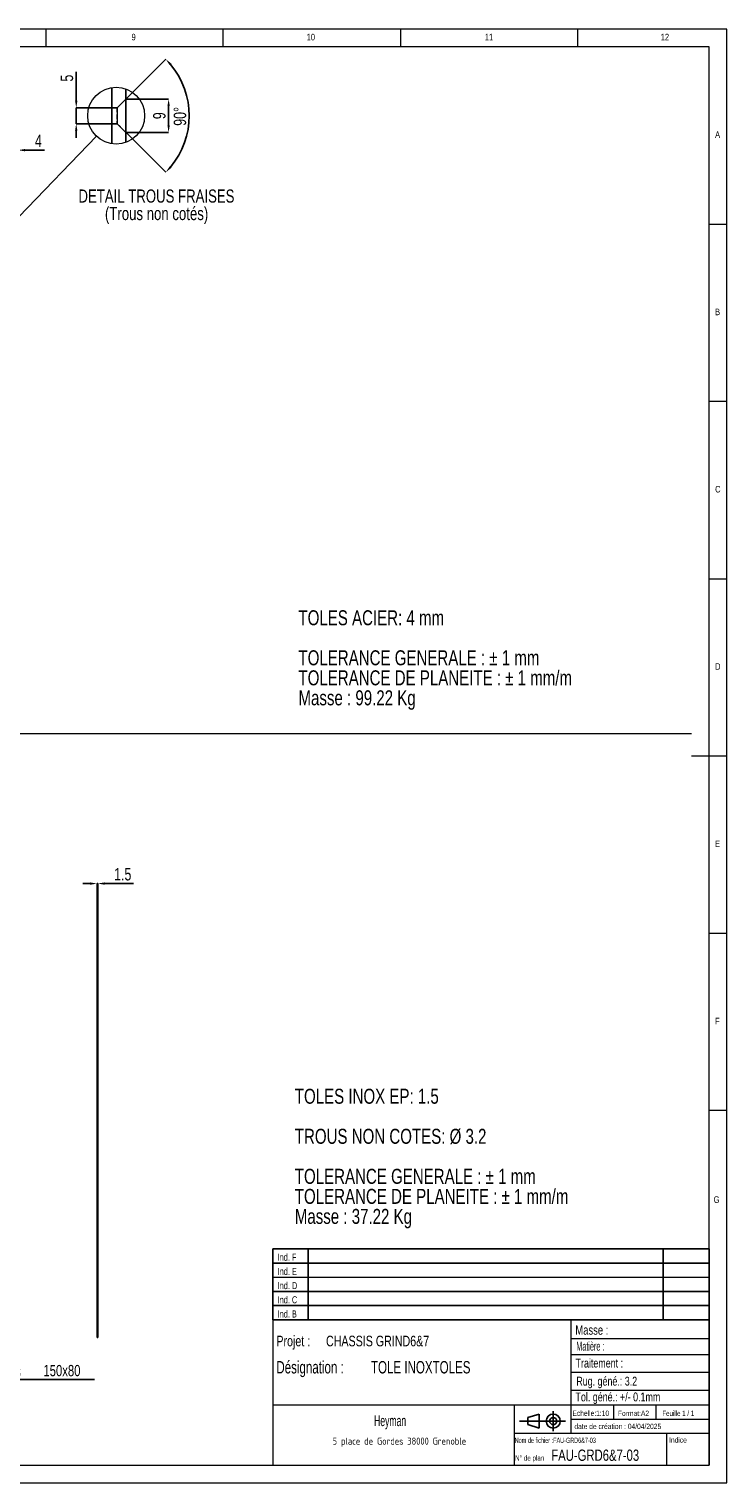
# Model space of a CAD drawing. Header units: millimetres. Extents: x 5 to 589, y 5 to 415.
# Tile 8 of 8: x 392 to 589, y 5 to 415. Entities that reach past the tile are written whole.
import ezdxf

# ---------------------------------------------------------------- set-up
doc = ezdxf.new("R2010")
doc.units = ezdxf.units.MM
doc.header["$PDSIZE"] = -1
doc.linetypes.add('HIDDEN', pattern=[1.905, 1.27, -0.635])
for name, color, linetype in [('COTES', 1, 'Continuous'), ('NOTES', 6, 'Continuous'), ('TRAIT-TIRET', 2, 'HIDDEN')]:
    doc.layers.add(name, color=color, linetype=linetype)
doc.layers.add('TRAIT-FORT', color=4, linetype='Continuous', lineweight=25)
doc.styles.add('SLDTEXTSTYLE0', font='TXT', dxfattribs={"width": 0.75})
doc.styles.add('SLDTEXTSTYLE1', font='TXT', dxfattribs={"width": 0.617423})
doc.styles.add('SLDTEXTSTYLE2', font='TXT', dxfattribs={"width": 0.7})
doc.styles.add('SLDTEXTSTYLE3', font='TXT', dxfattribs={"width": 0.535475})
doc.styles.add('SLDTEXTSTYLE4', font='ISOCP3', dxfattribs={"width": 0.96})
doc.styles.add('SLDTEXTSTYLE5', font='TXT', dxfattribs={"width": 0.605})
doc.styles.add('SLDTEXTSTYLE6', font='TXT', dxfattribs={"width": 0.692308})
doc.styles.add('SLDTEXTSTYLE7', font='TXT', dxfattribs={"width": 0.695728})
doc.dimstyles.new('SLDDIMSTYLE0', dxfattribs={"dimtxt": 3.5, "dimasz": 2, "dimexe": 0, "dimexo": 0.0625, "dimgap": 0.875, "dimtad": 1, "dimdec": 1, "dimlfac": 10, "dimrnd": 1e-09, "dimzin": 12, "dimdsep": 46, "dimtxsty": 'SLDTEXTSTYLE0', "dimsah": 1, "dimcen": 0.09, "dimadec": 0, "dimazin": 3, "dimtfac": 1, "dimtdec": 1, "dimtmove": 0, "dimatfit": 0, "dimfxl": 1, "dimfrac": 2, "dimtolj": 1, "dimtzin": 12, "dimarcsym": 0})
doc.dimstyles.new('SLDDIMSTYLE5', dxfattribs={"dimtxt": 3.5, "dimasz": 2, "dimexe": 0, "dimexo": 0.0625, "dimgap": 0.875, "dimtad": 1, "dimdec": 0, "dimlfac": 10, "dimrnd": 1e-09, "dimzin": 12, "dimdsep": 46, "dimtxsty": 'SLDTEXTSTYLE0', "dimsah": 1, "dimcen": 0.09, "dimadec": 0, "dimazin": 3, "dimtfac": 1, "dimtdec": 0, "dimtmove": 0, "dimatfit": 0, "dimfxl": 1, "dimfrac": 2, "dimtolj": 1, "dimtzin": 12, "dimarcsym": 0})
doc.dimstyles.new('SLDDIMSTYLE6', dxfattribs={"dimtxt": 0.18, "dimasz": 2, "dimexe": 0, "dimexo": 0.0625, "dimgap": 0, "dimtad": 0, "dimtih": 1, "dimtoh": 1, "dimdec": 0, "dimrnd": 1e-09, "dimzin": 0, "dimdsep": 46, "dimtxsty": 'Standard', "dimblk1": 'NONE', "dimblk2": 'NONE', "dimsah": 1, "dimcen": 0.09, "dimadec": 0, "dimazin": 0, "dimtfac": 2, "dimtdec": 0, "dimtofl": 0, "dimtmove": 0, "dimatfit": 3, "dimldrblk": 'NONE', "dimfxl": 1, "dimfrac": 2, "dimtolj": 1, "dimtzin": 0, "dimarcsym": 0})
doc.dimstyles.new('SLDDIMSTYLE8', dxfattribs={"dimtxt": 3.5, "dimasz": 2, "dimexe": 0, "dimexo": 0.0625, "dimgap": 0.875, "dimtad": 1, "dimdec": 0, "dimrnd": 1e-09, "dimzin": 12, "dimdsep": 46, "dimtxsty": 'SLDTEXTSTYLE0', "dimsah": 1, "dimcen": 0.09, "dimadec": 0, "dimazin": 3, "dimtfac": 1, "dimtdec": 0, "dimtmove": 0, "dimatfit": 0, "dimfxl": 1, "dimfrac": 2, "dimtolj": 1, "dimtzin": 12, "dimarcsym": 0})
doc.dimstyles.new('SLDDIMSTYLE9', dxfattribs={"dimtxt": 3.5, "dimasz": 2, "dimexe": 0, "dimexo": 0.0625, "dimgap": 0.875, "dimtad": 1, "dimdec": 4, "dimzin": 12, "dimdsep": 46, "dimtxsty": 'SLDTEXTSTYLE0', "dimsah": 1, "dimcen": 0.09, "dimazin": 3, "dimtfac": 1, "dimtofl": 0, "dimtmove": 0, "dimatfit": 3, "dimfxl": 1, "dimfrac": 2, "dimtolj": 1, "dimtzin": 12, "dimarcsym": 0})

# ---------------------------------------------------------------- blocks, each defined once
blk = doc.blocks.new('Bloc11')
for p, q in [((123, 20), (0, 20)), ((0, 0), (0, 20)), ((10, 20), (10, 0)), ((110, 20), (110, 0)), ((123, 0), (123, 20)), ((0, 16), (123, 16)), ((0, 8), (123, 8)), ((0, 4), (123, 4)), ((0, 0), (123, 0))]:
    blk.add_line(p, q)
at = {"color": 7, "linetype": 'Continuous', "lineweight": 18}
blk.add_line((0, 12), (123, 12), dxfattribs=at)
at = {"color": 5}
for tag in ['AUTOATTR0', 'AUTOATTR1', 'AUTOATTR2', 'AUTOATTR3', 'AUTOATTR4', 'AUTOATTR5', 'AUTOATTR6', 'AUTOATTR7', 'AUTOATTR8', 'AUTOATTR9']:
    blk.add_attdef(tag, (0, 0), '', height=1, dxfattribs=at)
at = {"layer": 'NOTES', "color": 211, "char_height": 2, "attachment_point": 1, "style": 'SLDTEXTSTYLE0'}
for s, insert in [('Ind. F', (1.36, 18.66)), ('Ind. E', (1.36, 14.66)), ('Ind. D', (1.36, 10.66)), ('Ind. C', (1.36, 6.66)), ('Ind. B', (1.36, 2.66))]:
    blk.add_mtext(s, dxfattribs=dict(at, insert=insert))
blk = doc.blocks.new('Bloc12')
for p, q in [((2.32, 3.8), (5.55, 4.8)), ((5.55, 4.8), (5.55, 0.8)), ((9.48, 0), (9.48, 5.6)), ((0, 2.8), (12.98, 2.8)), ((2.32, 1.8), (2.32, 3.8)), ((5.55, 0.8), (2.32, 1.8))]:
    blk.add_line(p, q)
for radius in [2, 1]:
    blk.add_circle((9.48, 2.8), radius)
blk = doc.blocks.new('SW_NOTE_0')
at = {"layer": 'NOTES', "color": 0, "char_height": 3, "attachment_point": 1, "style": 'SLDTEXTSTYLE0'}
for s, insert in [('Projet :', (0, 3.87)), ('CHASSIS GRIND6&7', (13.99, 3.87))]:
    blk.add_mtext(s, dxfattribs=dict(at, insert=insert))
blk = doc.blocks.new('SW_NOTE_1')
at = {"layer": 'NOTES', "color": 0, "insert": (20.94, 2.58), "char_height": 2, "attachment_point": 2, "style": 'SLDTEXTSTYLE4'}
blk.add_mtext('5 place de Gordes 38000 Grenoble', dxfattribs=at)
blk = doc.blocks.new('SW_NOTE_2')
at = {"layer": 'NOTES', "color": 0, "char_height": 3.5, "attachment_point": 1, "style": 'SLDTEXTSTYLE7'}
for s, insert in [('Désignation :', (0, 4.51)), ('TOLE INOXTOLES', (26.67, 4.51))]:
    blk.add_mtext(s, dxfattribs=dict(at, insert=insert))
blk = doc.blocks.new('_D')
at = {"layer": 'COTES', "color": 0, "lineweight": -2, "transparency": 16777216}
for p, q in [((409.48, 174.03), (407.48, 174.03)), ((411.48, 164.09), (411.48, 174.03)), ((411.48, 174.03), (411.63, 174.03)), ((411.63, 164.09), (411.63, 174.03)), ((413.63, 174.03), (421.75, 174.03))]:
    blk.add_line(p, q, dxfattribs=at)
at = {"layer": 'COTES', "color": 0, "transparency": 16777216}
for points in [[(409.48, 174.36), (409.48, 173.69), (411.48, 174.03)], [(413.63, 174.36), (413.63, 173.69), (411.63, 174.03)]]:
    blk.add_solid(points, dxfattribs=at)
at = {"layer": 'Defpoints', "color": 0, "transparency": 16777216}
for p in [(411.63, 174.03), (411.48, 164.03), (411.63, 164.03)]:
    blk.add_point(p, dxfattribs=at)
at = {"layer": 'COTES', "color": 0, "transparency": 16777216, "insert": (418.69, 178.4), "char_height": 3.5, "attachment_point": 2, "style": 'SLDTEXTSTYLE0'}
blk.add_mtext('\\A1;1.5', dxfattribs=at)
blk = doc.blocks.new('SW_NOTE_5')
at = {"layer": 'NOTES', "color": 0, "char_height": 4.2333, "attachment_point": 1, "style": 'SLDTEXTSTYLE0'}
for s, insert in [('TOLES ACIER: 4 mm', (0, 5.46)), ('TOLERANCE GENERALE : ± 1 mm', (0, -5.83)), ('TOLERANCE DE PLANEITE : ± 1 mm/m', (0, -11.48)), ('Masse : 99.22 Kg', (0, -17.12))]:
    blk.add_mtext(s, dxfattribs=dict(at, insert=insert))
blk = doc.blocks.new('_D_38')
at = {"layer": 'COTES', "color": 0, "lineweight": -2, "transparency": 16777216}
for p, q in [((386.76, 380.85), (384.76, 380.85)), ((388.76, 376.53), (388.76, 380.85)), ((388.76, 380.85), (389.16, 380.85)), ((389.16, 376.53), (389.16, 380.85)), ((391.16, 380.85), (396.66, 380.85))]:
    blk.add_line(p, q, dxfattribs=at)
at = {"layer": 'COTES', "color": 0, "transparency": 16777216}
for points in [[(386.76, 381.19), (386.76, 380.52), (388.76, 380.85)], [(391.16, 381.19), (391.16, 380.52), (389.16, 380.85)]]:
    blk.add_solid(points, dxfattribs=at)
at = {"layer": 'Defpoints', "color": 0, "transparency": 16777216}
for p in [(389.16, 380.85), (388.76, 376.47), (389.16, 376.47)]:
    blk.add_point(p, dxfattribs=at)
at = {"layer": 'COTES', "color": 0, "transparency": 16777216, "insert": (394.91, 385.23), "char_height": 3.5, "attachment_point": 2, "style": 'SLDTEXTSTYLE0'}
blk.add_mtext('\\A1;4', dxfattribs=at)
blk = doc.blocks.new('_None')
blk = doc.blocks.new('SW_NOTE_6')
at = {"layer": 'NOTES', "color": 0}
blk.add_line((35.85, 0), (0, 0), dxfattribs=at)
at = {"layer": 'NOTES', "color": 0, "char_height": 3.175, "attachment_point": 1}
for s, insert, style in [('150x80', (21.49, 4.14), 'SLDTEXTSTYLE0'), ('5 Gravures', (0.42, 4.01), 'SLDTEXTSTYLE2')]:
    blk.add_mtext(s, dxfattribs=dict(at, insert=insert, style=style))
blk = doc.blocks.new('SW_NOTE_7')
at = {"layer": 'NOTES', "color": 0, "char_height": 4.2333, "attachment_point": 1, "style": 'SLDTEXTSTYLE0'}
for s, insert in [('TOLES INOX EP: 1.5', (0, 5.46)), ('TROUS NON COTES: Ø 3.2', (0, -5.83)), ('TOLERANCE GENERALE : ± 1 mm', (0, -17.12)), ('TOLERANCE DE PLANEITE : ± 1 mm/m', (0, -22.77)), ('Masse : 37.22 Kg', (0, -28.41))]:
    blk.add_mtext(s, dxfattribs=dict(at, insert=insert))
blk = doc.blocks.new('_D_102')
at = {"layer": 'COTES', "color": 0, "lineweight": -2, "transparency": 16777216}
for p, q in [((405.59, 394.81), (405.59, 402.91)), ((417.07, 392.81), (405.59, 392.81)), ((405.59, 388.31), (405.59, 392.81)), ((417.07, 388.31), (405.59, 388.31)), ((405.59, 386.31), (405.59, 384.31))]:
    blk.add_line(p, q, dxfattribs=at)
at = {"layer": 'COTES', "color": 0, "transparency": 16777216}
for points in [[(405.25, 394.81), (405.92, 394.81), (405.59, 392.81)], [(405.25, 386.31), (405.92, 386.31), (405.59, 388.31)]]:
    blk.add_solid(points, dxfattribs=at)
at = {"layer": 'Defpoints', "color": 0, "transparency": 16777216}
for p in [(417.14, 392.81), (405.59, 388.31), (417.14, 388.31)]:
    blk.add_point(p, dxfattribs=at)
at = {"layer": 'COTES', "color": 0, "transparency": 16777216, "insert": (401.21, 401.16), "char_height": 3.5, "attachment_point": 2, "rotation": 90, "style": 'SLDTEXTSTYLE0'}
blk.add_mtext('\\A1;5', dxfattribs=at)
blk = doc.blocks.new('_D_103')
at = {"layer": 'COTES', "color": 0, "lineweight": -2, "transparency": 16777216}
for p, q in [((419.65, 395.26), (431.62, 395.26)), ((431.62, 393.26), (431.62, 387.86)), ((419.65, 385.86), (431.62, 385.86))]:
    blk.add_line(p, q, dxfattribs=at)
at = {"layer": 'COTES', "color": 0, "transparency": 16777216}
for points in [[(431.29, 393.26), (431.96, 393.26), (431.62, 395.26)], [(431.29, 387.86), (431.96, 387.86), (431.62, 385.86)]]:
    blk.add_solid(points, dxfattribs=at)
at = {"layer": 'Defpoints', "color": 0, "transparency": 16777216}
for p in [(419.59, 395.26), (419.59, 385.86), (431.62, 385.86)]:
    blk.add_point(p, dxfattribs=at)
at = {"layer": 'COTES', "color": 0, "transparency": 16777216, "insert": (427.25, 390.56), "char_height": 3.5, "attachment_point": 2, "rotation": 90, "style": 'SLDTEXTSTYLE0'}
blk.add_mtext('\\A1;9', dxfattribs=at)
blk = doc.blocks.new('_D_104')
at = {"layer": 'COTES', "color": 0, "lineweight": -2, "transparency": 16777216}
for p, q in [((419.63, 395.31), (430.83, 406.51)), ((419.63, 385.82), (430.83, 374.62))]:
    blk.add_line(p, q, dxfattribs=at)
blk.add_arc((414.89, 390.56), 22.55, 320.0843, 39.9157, dxfattribs=at)
at = {"layer": 'COTES', "color": 0, "transparency": 16777216}
for points in [[(431.93, 404.8), (432.42, 405.25), (430.83, 406.51)], [(432.42, 375.87), (431.93, 376.32), (430.83, 374.62)]]:
    blk.add_solid(points, dxfattribs=at)
at = {"layer": 'Defpoints', "color": 0, "transparency": 16777216}
for p in [(419.59, 395.26), (417.14, 392.81), (417.14, 388.31), (419.59, 385.86), (436.66, 384.73)]:
    blk.add_point(p, dxfattribs=at)
at = {"layer": 'COTES', "color": 0, "transparency": 16777216, "insert": (433.06, 387.72), "char_height": 3.5, "attachment_point": 1, "rotation": 90, "style": 'SLDTEXTSTYLE0'}
blk.add_mtext('\\A1;90°', dxfattribs=at)
blk = doc.blocks.new('SW_NOTE_8')
at = {"layer": 'NOTES', "color": 0, "char_height": 3.7042, "attachment_point": 2, "style": 'SLDTEXTSTYLE0'}
for s, insert in [('DETAIL TROUS FRAISES', (25.06, 4.77)), ('(Trous non cotés)', (25.1, -0.16))]:
    blk.add_mtext(s, dxfattribs=dict(at, insert=insert))

msp = doc.modelspace()

# ---------------------------------------------------------------- linework, layer by layer
at = {"lineweight": 18}
for p, q in [((589, 415), (5, 415)), ((397, 415), (397, 410)), ((447, 410), (447, 415)), ((497, 415), (497, 410)), ((547, 410), (547, 415)), ((589, 5), (589, 415)), ((584, 410), (10, 410)), ((584, 10), (584, 410)), ((419.58519, 395.26309), (417.13519, 392.81309)), ((417.13519, 392.81309), (415.58519, 392.81309)), ((417.13519, 392.81309), (417.13519, 388.31309)), ((415.58519, 388.31309), (417.13519, 388.31309)), ((417.13519, 388.31309), (419.58519, 385.86309)), ((584, 360), (589, 360)), ((589, 310), (584, 310)), ((584, 260), (589, 260)), ((15, 216.31479), (579, 216.31479)), ((589, 210), (579, 210)), ((584, 160), (589, 160)), ((589, 110), (584, 110)), ((461, 51), (461, 10)), ((584, 51), (461, 51)), ((545, 51), (545, 19)), ((584, 51), (584, 10)), ((545, 45.75642), (584, 45.75642)), ((545, 41.17842), (584, 41.17842)), ((545, 36.24486), (584, 36.24486)), ((545, 31.17795), (584, 31.17795)), ((461, 27), (584, 27)), ((529, 27), (529, 10)), ((557, 27), (557, 23)), ((569, 27), (569, 23)), ((545, 23), (584, 23)), ((529, 19), (584, 19)), ((572, 19), (572, 10)), ((10, 10), (584, 10)), ((461, 10.00044), (584, 10)), ((5, 5), (589, 5))]:
    msp.add_line(p, q, dxfattribs=at)
msp.add_circle((416.84099, 390.56309), 8.01754, dxfattribs=at)
at = {"layer": 'TRAIT-FORT', "lineweight": 25}
for p, q in [((415.58519, 382.6445), (415.58519, 398.48166)), ((419.58519, 383.02982), (419.58519, 398.09638)), ((411.47869, 164.02712), (411.47869, 46.02712)), ((411.62869, 164.02712), (411.47869, 164.02712)), ((411.62869, 164.02712), (411.62869, 46.02712)), ((411.62869, 46.02712), (411.47869, 46.02712))]:
    msp.add_line(p, q, dxfattribs=at)
at = {"layer": 'TRAIT-TIRET'}
for p, q in [((419.58519, 395.2631), (417.13519, 392.81308)), ((417.13519, 392.81308), (415.58519, 392.81308)), ((417.13519, 392.81308), (417.13519, 388.31308)), ((415.58519, 388.31308), (417.13519, 388.31308)), ((417.13519, 388.31308), (419.58519, 385.86309))]:
    msp.add_line(p, q, dxfattribs=at)

# ---------------------------------------------------------------- block references
for name, p in [('Bloc11', (460.99356, 50.98986)), ('Bloc11', (460.99356, 50.98986)), ('Bloc12', (530.55991, 19.6343)), ('Bloc12', (530.55991, 19.6343))]:
    msp.add_blockref(name, p)
at = {"layer": 'NOTES'}
for name, p in [('SW_NOTE_8', (403.14061, 364.99106)), ('SW_NOTE_5', (468.23059, 245.64113)), ('SW_NOTE_7', (467.19738, 110.69929)), ('SW_NOTE_0', (462.00059, 42.64756)), ('SW_NOTE_6', (374.84591, 34.12788)), ('SW_NOTE_2', (462.00059, 34.86294)), ('SW_NOTE_1', (475.73846, 15.21327))]:
    msp.add_blockref(name, p, dxfattribs=at)

# ---------------------------------------------------------------- texts
for s, insert, char_height, attachment_point, style in [('9', (421.16667, 413.66802), 1.85208, 1, 'SLDTEXTSTYLE0'), ('10', (470.54167, 413.66802), 1.852083, 1, 'SLDTEXTSTYLE0'), ('11', (520.75001, 413.66802), 1.852083, 1, 'SLDTEXTSTYLE0'), ('12', (570.33334, 413.66802), 1.852083, 1, 'SLDTEXTSTYLE0'), ('A', (585.66668, 386.16802), 1.85208, 1, 'SLDTEXTSTYLE0'), ('B', (585.66668, 336.16802), 1.85208, 1, 'SLDTEXTSTYLE0'), ('C', (585.66668, 286.16802), 1.85208, 1, 'SLDTEXTSTYLE0'), ('D', (585.66668, 236.16802), 1.85208, 1, 'SLDTEXTSTYLE0'), ('E', (585.66668, 186.16802), 1.85208, 1, 'SLDTEXTSTYLE0'), ('F', (585.66668, 136.16802), 1.85208, 1, 'SLDTEXTSTYLE0'), ('G', (585.25156, 85.82333), 1.85208, 1, 'SLDTEXTSTYLE0'), ('Masse :', (546.28065, 49.44326), 2.645833, 1, 'SLDTEXTSTYLE0'), ('Matière :', (546.53316, 44.79932), 2.5, 1, 'SLDTEXTSTYLE3'), ('Traitement :', (546.34272, 40.04565), 2.5, 1, 'SLDTEXTSTYLE0'), ('Rug. géné.: 3.2', (546.55141, 34.94492), 2.5, 1, 'SLDTEXTSTYLE0'), ('Tol. géné.: +/- 0.1mm', (546.32359, 30.49933), 2.5, 1, 'SLDTEXTSTYLE0'), ('Echelle:1:10', (545.45345, 25.40475), 1.5, 1, 'SLDTEXTSTYLE0'), ('Format:A2', (558.28928, 25.38016), 1.5, 1, 'SLDTEXTSTYLE0'), ('Feuille 1 / 1', (570.80638, 25.38398), 1.5, 1, 'SLDTEXTSTYLE6'), ('Heyman', (494.06274, 24.02676), 3, 2, 'SLDTEXTSTYLE5'), ('date de création : 04/04/2025', (546.00896, 21.69475), 1.5, 1, 'SLDTEXTSTYLE0'), ('Nom de fichier :FAU-GRD6&7-03', (529.1807, 17.76739), 1.5, 1, 'SLDTEXTSTYLE1'), ('Indice', (572.69269, 17.86016), 1.5, 1, 'SLDTEXTSTYLE0'), ('N° de plan', (529.30238, 12.76503), 1.5, 1, 'SLDTEXTSTYLE2'), ('FAU-GRD6&7-03', (539.49123, 14.40602), 3.175, 1, 'SLDTEXTSTYLE0')]:
    msp.add_mtext(s, dxfattribs=dict(at, insert=insert, char_height=char_height, attachment_point=attachment_point, style=style))

# ---------------------------------------------------------------- dimensions: what is measured, and where the dimension line sits
at = {"layer": 'COTES'}
dim = msp.add_angular_dim_2l(base=(436.66286, 384.72778), line1=((417.13519, 388.31309), (419.58519, 385.86309)), line2=((419.58519, 395.26309), (417.13519, 392.81309)), dimstyle='SLDDIMSTYLE9', dxfattribs=at)
dim.commit()
dim.dimension.update_dxf_attribs({"geometry": '_D_104', "text_midpoint": (437.43109, 390.56309), "dimtype": 162})
for base, p1, p2, picture, middle in [((405.5851925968, 388.3130890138), (417.1351925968, 392.8130890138), (417.1351925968, 388.3130890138), '_D_102', (405.5851925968, 401.156674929)), ((431.62176, 385.86309), (419.58519, 395.26309), (419.58519, 385.86309), '_D_103', (431.62176, 390.56309))]:
    dim = msp.add_linear_dim(base=base, p1=p1, p2=p2, angle=90, dimstyle='SLDDIMSTYLE8', dxfattribs=at)
    dim.commit()
    dim.dimension.update_dxf_attribs({"geometry": picture, "text_midpoint": middle, "dimtype": 160})
for base, p1, p2, dimstyle, picture, middle in [((389.1636, 380.85289), (388.7636, 376.47216), (389.1636, 376.47216), 'SLDDIMSTYLE5', '_D_38', (394.9136, 380.85289)), ((411.62869, 174.02712), (411.47869, 164.02712), (411.62869, 164.02712), 'SLDDIMSTYLE0', '_D', (418.69119, 174.02712))]:
    dim = msp.add_linear_dim(base=base, p1=p1, p2=p2, dimstyle=dimstyle, dxfattribs=at)
    dim.commit()
    dim.dimension.update_dxf_attribs({"geometry": picture, "text_midpoint": middle, "dimtype": 160})

# ---------------------------------------------------------------- leaders
at = {"lineweight": 18, "has_arrowhead": 0}
msp.add_leader([(411.28605, 384.78177), (389.44467, 362.05029)], dimstyle='SLDDIMSTYLE6', dxfattribs=at)

doc.saveas('drawing.dxf')
